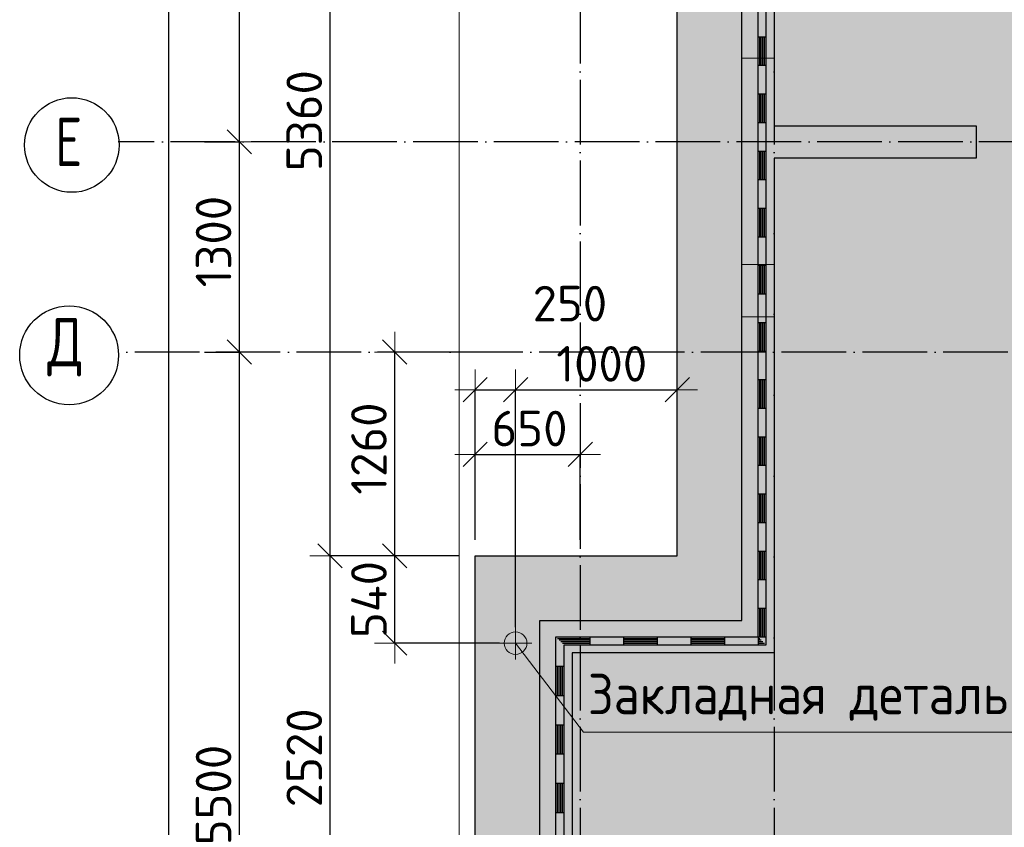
# Model space of a CAD drawing. Header units: millimetres. Extents: x -3483 to 105345, y -283423 to 72284.
# Tile 61 of 155: x -3468 to 2623, y 10962 to 15955. Entities that reach past the tile are written whole.
import ezdxf

# ---------------------------------------------------------------- set-up
doc = ezdxf.new("R2010")
doc.units = ezdxf.units.MM
doc.header["$PDMODE"] = 65
for name, pattern in [('______11', [500, 400, -50, 0, -50]), ('______2', [270, 200, -70]), ('______5', [1100, 800, -100, 100, -100])]:
    doc.linetypes.add(name, pattern=pattern)
for name, color, linetype, lineweight in [('Standard', 7, 'Continuous', 25), ('Закладная деталь_ общее', 7, 'Continuous', 25), ('Размерная линия_ общее', 7, 'Continuous', 13), ('Стена_ общее', 7, 'Continuous', 35), ('Фундамент (1)', 7, 'Continuous', 35), ('Фундамент_ общее', 7, 'Continuous', 35)]:
    doc.layers.add(name, color=color, linetype=linetype, lineweight=lineweight)
doc.layers.add('Осевая линия_ общее', color=7, linetype='______5', lineweight=13, true_color=0xa0a0a0)
doc.styles.add('ISOCPEUR', font='ISOCPEUR')
doc.dimstyles.new('DIMSTYLE_4', dxfattribs={"dimtxt": 220, "dimasz": 250, "dimexe": 0, "dimexo": 0, "dimgap": 110, "dimtad": 2, "dimdec": 0, "dimrnd": 5, "dimzin": 12, "dimdsep": 46, "dimtxsty": 'ISOCPEUR', "dimblk1": 'ALL_ML_STRICH', "dimblk2": 'ALL_ML_STRICH', "dimsah": 1, "dimcen": 0, "dimclrd": 7, "dimclre": 256, "dimclrt": 7, "dimadec": 0, "dimazin": 0, "dimtfac": 1, "dimtdec": 0, "dimtix": 1, "dimtmove": 2, "dimatfit": 3, "dimfxl": 0, "dimtzin": 0, "dimlwd": 0, "dimlwe": -3, "dimarcsym": 0})
doc.dimstyles.new('DIMSTYLE_5', dxfattribs={"dimtxt": 220, "dimasz": 250, "dimexe": 0, "dimexo": 0, "dimgap": 110, "dimtad": 2, "dimdec": 0, "dimrnd": 5, "dimzin": 12, "dimdsep": 46, "dimtxsty": 'ISOCPEUR', "dimblk1": 'ALL_ML_STRICH', "dimblk2": 'ALL_ML_STRICH', "dimsah": 1, "dimcen": 0, "dimclrd": 7, "dimclre": 256, "dimclrt": 7, "dimadec": 0, "dimazin": 0, "dimtfac": 1, "dimtdec": 0, "dimtix": 1, "dimtmove": 2, "dimatfit": 3, "dimfxl": 0, "dimtvp": 1.2, "dimtzin": 0, "dimlwd": 0, "dimlwe": -3, "dimarcsym": 0})

# ---------------------------------------------------------------- blocks, each defined once
blk = doc.blocks.new('ALL_ML_STRICH')
at = {"color": 0, "linetype": 'ByBlock', "lineweight": -2}
for p, q in [((0, -0.5), (0, 0.5)), ((-0.3, -0.3), (0.3, 0.3)), ((-1, 0), (0.5, 0))]:
    blk.add_line(p, q, dxfattribs=at)
blk = doc.blocks.new('*D25')
at = {"layer": 'DEFPOINTS', "color": 7, "linetype": 'Continuous', "lineweight": 13, "transparency": 33554687}
for p in [(-650, 12640), (-1547.4, 10119.9), (-650, 10119.9)]:
    blk.add_point(p, dxfattribs=at)
at = {"layer": 'Размерная линия_ общее', "color": 253, "linetype": 'Continuous', "lineweight": -2, "true_color": 0xa0a0a0, "transparency": 33554687}
for p, q in [((-750, 12640), (-1547.4, 12640)), ((-750, 10119.9), (-1547.4, 10119.9))]:
    blk.add_line(p, q, dxfattribs=at)
at = {"layer": 'Размерная линия_ общее', "color": 7, "linetype": 'Continuous', "lineweight": -2, "transparency": 33554687}
blk.add_line((-1547.4, 10119.9), (-1547.4, 12640), dxfattribs=at)
at = {"layer": 'Размерная линия_ общее', "color": 7, "linetype": 'Continuous', "lineweight": 13, "transparency": 33554687, "xscale": 250, "yscale": 250, "zscale": 250}
for p, rotation in [((-1547.4, 12640), 90), ((-1547.4, 10119.9), 270)]:
    blk.add_blockref('ALL_ML_STRICH', p, dxfattribs=dict(at, rotation=rotation))
at = {"layer": 'Размерная линия_ общее', "color": 7, "linetype": 'Continuous', "lineweight": 13, "transparency": 33554687, "insert": (-1707.4, 11390.9), "char_height": 220, "width": 880, "attachment_point": 5, "rotation": 90, "style": 'ISOCPEUR'}
blk.add_mtext('\\A1;{2520}', dxfattribs=at)
blk = doc.blocks.new('*D26')
at = {"layer": 'DEFPOINTS', "color": 7, "linetype": 'Continuous', "lineweight": 13, "transparency": 33554687}
for p in [(-650, 18000), (-1547.4, 12640), (-650, 12640)]:
    blk.add_point(p, dxfattribs=at)
at = {"layer": 'Размерная линия_ общее', "color": 253, "linetype": 'Continuous', "lineweight": -2, "true_color": 0xa0a0a0, "transparency": 33554687}
for p, q in [((-750, 18000), (-1547.4, 18000)), ((-750, 12640), (-1547.4, 12640))]:
    blk.add_line(p, q, dxfattribs=at)
at = {"layer": 'Размерная линия_ общее', "color": 7, "linetype": 'Continuous', "lineweight": -2, "transparency": 33554687}
blk.add_line((-1547.4, 12640), (-1547.4, 18000), dxfattribs=at)
at = {"layer": 'Размерная линия_ общее', "color": 7, "linetype": 'Continuous', "lineweight": 13, "transparency": 33554687, "xscale": 250, "yscale": 250, "zscale": 250}
for p, rotation in [((-1547.4, 18000), 90), ((-1547.4, 12640), 270)]:
    blk.add_blockref('ALL_ML_STRICH', p, dxfattribs=dict(at, rotation=rotation))
at = {"layer": 'Размерная линия_ общее', "color": 7, "linetype": 'Continuous', "lineweight": 13, "transparency": 33554687, "insert": (-1707.4, 15331), "char_height": 220, "width": 880, "attachment_point": 5, "rotation": 90, "style": 'ISOCPEUR'}
blk.add_mtext('\\A1;{5360}', dxfattribs=at)
blk = doc.blocks.new('*D39')
at = {"layer": 'DEFPOINTS', "color": 7, "linetype": 'Continuous', "lineweight": 13, "transparency": 33554687}
for p in [(-650, 13267.3), (-650, 12640), (0, 12640)]:
    blk.add_point(p, dxfattribs=at)
at = {"layer": 'Размерная линия_ общее', "color": 253, "linetype": 'Continuous', "lineweight": -2, "true_color": 0xa0a0a0, "transparency": 33554687}
for p, q in [((-650, 12740), (-650, 13267.3)), ((0, 12740), (0, 13267.3))]:
    blk.add_line(p, q, dxfattribs=at)
at = {"layer": 'Размерная линия_ общее', "color": 7, "linetype": 'Continuous', "lineweight": -2, "transparency": 33554687}
blk.add_line((-650, 13267.3), (0, 13267.3), dxfattribs=at)
at = {"layer": 'Размерная линия_ общее', "color": 7, "linetype": 'Continuous', "lineweight": 13, "transparency": 33554687, "xscale": 250, "yscale": 250, "zscale": 250, "rotation": 180}
blk.add_blockref('ALL_ML_STRICH', (-650, 13267.3), dxfattribs=at)
at = {"layer": 'Размерная линия_ общее', "color": 7, "linetype": 'Continuous', "lineweight": 13, "transparency": 33554687, "xscale": 250, "yscale": 250, "zscale": 250}
blk.add_blockref('ALL_ML_STRICH', (0, 13267.3), dxfattribs=at)
at = {"layer": 'Размерная линия_ общее', "color": 7, "linetype": 'Continuous', "lineweight": 13, "transparency": 33554687, "insert": (-314, 13427.3), "char_height": 220, "width": 660, "attachment_point": 5, "style": 'ISOCPEUR'}
blk.add_mtext('\\A1;{650}', dxfattribs=at)
blk = doc.blocks.new('*D706')
at = {"layer": 'DEFPOINTS', "color": 7, "linetype": 'Continuous', "lineweight": 13, "transparency": 33554687}
for p in [(-2417.8, 46490), (-2783, 0), (-2544.2, 0)]:
    blk.add_point(p, dxfattribs=at)
at = {"layer": 'Размерная линия_ общее', "color": 253, "linetype": 'Continuous', "lineweight": -2, "true_color": 0xa0a0a0, "transparency": 33554687}
for p, q in [((-2437.8, 46490), (-2544.2, 46490)), ((-2763, 0), (-2544.2, 0))]:
    blk.add_line(p, q, dxfattribs=at)
at = {"layer": 'Размерная линия_ общее', "color": 7, "linetype": 'Continuous', "lineweight": -2, "transparency": 33554687}
blk.add_line((-2544.2, 0), (-2544.2, 46490), dxfattribs=at)
at = {"layer": 'Размерная линия_ общее', "color": 7, "linetype": 'Continuous', "lineweight": 13, "transparency": 33554687, "xscale": 250, "yscale": 250, "zscale": 250}
for p, rotation in [((-2544.2, 46490), 90), ((-2544.2, 0), 270)]:
    blk.add_blockref('ALL_ML_STRICH', p, dxfattribs=dict(at, rotation=rotation))
at = {"layer": 'Размерная линия_ общее', "color": 7, "linetype": 'Continuous', "lineweight": 13, "transparency": 33554687, "insert": (-2704.2, 23234), "char_height": 220, "width": 1100, "attachment_point": 5, "rotation": 90, "style": 'ISOCPEUR'}
blk.add_mtext('\\A1;{46490}', dxfattribs=at)
blk = doc.blocks.new('*D710')
at = {"layer": 'DEFPOINTS', "color": 7, "linetype": 'Continuous', "lineweight": 13, "transparency": 33554687}
for p in [(-2423.8, 13900), (-2423.8, 8400), (-2108.6, 8400)]:
    blk.add_point(p, dxfattribs=at)
at = {"layer": 'Размерная линия_ общее', "color": 253, "linetype": 'Continuous', "lineweight": -2, "true_color": 0xa0a0a0, "transparency": 33554687}
for p, q in [((-2323.8, 13900), (-2108.6, 13900)), ((-2323.8, 8400), (-2108.6, 8400))]:
    blk.add_line(p, q, dxfattribs=at)
at = {"layer": 'Размерная линия_ общее', "color": 7, "linetype": 'Continuous', "lineweight": -2, "transparency": 33554687}
blk.add_line((-2108.6, 8400), (-2108.6, 13900), dxfattribs=at)
at = {"layer": 'Размерная линия_ общее', "color": 7, "linetype": 'Continuous', "lineweight": 13, "transparency": 33554687, "xscale": 250, "yscale": 250, "zscale": 250}
for p, rotation in [((-2108.6, 13900), 90), ((-2108.6, 8400), 270)]:
    blk.add_blockref('ALL_ML_STRICH', p, dxfattribs=dict(at, rotation=rotation))
at = {"layer": 'Размерная линия_ общее', "color": 7, "linetype": 'Continuous', "lineweight": 13, "transparency": 33554687, "insert": (-2268.6, 11161), "char_height": 220, "width": 880, "attachment_point": 5, "rotation": 90, "style": 'ISOCPEUR'}
blk.add_mtext('\\A1;{5500}', dxfattribs=at)
blk = doc.blocks.new('*D711')
at = {"layer": 'DEFPOINTS', "color": 7, "linetype": 'Continuous', "lineweight": 13, "transparency": 33554687}
for p in [(-2423.8, 15200), (-2423.8, 13900), (-2108.6, 13900)]:
    blk.add_point(p, dxfattribs=at)
at = {"layer": 'Размерная линия_ общее', "color": 253, "linetype": 'Continuous', "lineweight": -2, "true_color": 0xa0a0a0, "transparency": 33554687}
for p, q in [((-2323.8, 15200), (-2108.6, 15200)), ((-2323.8, 13900), (-2108.6, 13900))]:
    blk.add_line(p, q, dxfattribs=at)
at = {"layer": 'Размерная линия_ общее', "color": 7, "linetype": 'Continuous', "lineweight": -2, "transparency": 33554687}
blk.add_line((-2108.6, 13900), (-2108.6, 15200), dxfattribs=at)
at = {"layer": 'Размерная линия_ общее', "color": 7, "linetype": 'Continuous', "lineweight": 13, "transparency": 33554687, "xscale": 250, "yscale": 250, "zscale": 250}
for p, rotation in [((-2108.6, 15200), 90), ((-2108.6, 13900), 270)]:
    blk.add_blockref('ALL_ML_STRICH', p, dxfattribs=dict(at, rotation=rotation))
at = {"layer": 'Размерная линия_ общее', "color": 7, "linetype": 'Continuous', "lineweight": 13, "transparency": 33554687, "insert": (-2268.6, 14583), "char_height": 220, "width": 880, "attachment_point": 5, "rotation": 90, "style": 'ISOCPEUR'}
blk.add_mtext('\\A1;{1300}', dxfattribs=at)
blk = doc.blocks.new('*D712')
at = {"layer": 'DEFPOINTS', "color": 7, "linetype": 'Continuous', "lineweight": 13, "transparency": 33554687}
for p in [(-2423.8, 18500), (-2423.8, 15200), (-2108.6, 15200)]:
    blk.add_point(p, dxfattribs=at)
at = {"layer": 'Размерная линия_ общее', "color": 253, "linetype": 'Continuous', "lineweight": -2, "true_color": 0xa0a0a0, "transparency": 33554687}
for p, q in [((-2323.8, 18500), (-2108.6, 18500)), ((-2323.8, 15200), (-2108.6, 15200))]:
    blk.add_line(p, q, dxfattribs=at)
at = {"layer": 'Размерная линия_ общее', "color": 7, "linetype": 'Continuous', "lineweight": -2, "transparency": 33554687}
blk.add_line((-2108.6, 15200), (-2108.6, 18500), dxfattribs=at)
at = {"layer": 'Размерная линия_ общее', "color": 7, "linetype": 'Continuous', "lineweight": 13, "transparency": 33554687, "xscale": 250, "yscale": 250, "zscale": 250}
for p, rotation in [((-2108.6, 18500), 90), ((-2108.6, 15200), 270)]:
    blk.add_blockref('ALL_ML_STRICH', p, dxfattribs=dict(at, rotation=rotation))
at = {"layer": 'Размерная линия_ общее', "color": 7, "linetype": 'Continuous', "lineweight": 13, "transparency": 33554687, "insert": (-2268.6, 16861), "char_height": 220, "width": 880, "attachment_point": 5, "rotation": 90, "style": 'ISOCPEUR'}
blk.add_mtext('\\A1;{3300}', dxfattribs=at)
blk = doc.blocks.new('*D799')
at = {"layer": 'DEFPOINTS', "color": 7, "linetype": 'Continuous', "lineweight": 13, "transparency": 33554687}
for p in [(-650, 12640), (-1147.4, 12100), (-400, 12100)]:
    blk.add_point(p, dxfattribs=at)
at = {"layer": 'Размерная линия_ общее', "color": 253, "linetype": 'Continuous', "lineweight": -2, "true_color": 0xa0a0a0, "transparency": 33554687}
for p, q in [((-750, 12640), (-1147.4, 12640)), ((-500, 12100), (-1147.4, 12100))]:
    blk.add_line(p, q, dxfattribs=at)
at = {"layer": 'Размерная линия_ общее', "color": 7, "linetype": 'Continuous', "lineweight": -2, "transparency": 33554687}
blk.add_line((-1147.4, 12100), (-1147.4, 12640), dxfattribs=at)
at = {"layer": 'Размерная линия_ общее', "color": 7, "linetype": 'Continuous', "lineweight": 13, "transparency": 33554687, "xscale": 250, "yscale": 250, "zscale": 250}
for p, rotation in [((-1147.4, 12640), 90), ((-1147.4, 12100), 270)]:
    blk.add_blockref('ALL_ML_STRICH', p, dxfattribs=dict(at, rotation=rotation))
at = {"layer": 'Размерная линия_ общее', "color": 7, "linetype": 'Continuous', "lineweight": 13, "transparency": 33554687, "insert": (-1307.4, 12370), "char_height": 220, "width": 660, "attachment_point": 5, "rotation": 90, "style": 'ISOCPEUR'}
blk.add_mtext('\\A1;{540}', dxfattribs=at)
blk = doc.blocks.new('*D800')
at = {"layer": 'DEFPOINTS', "color": 7, "linetype": 'Continuous', "lineweight": 13, "transparency": 33554687}
for p in [(-557.6, 13900), (-1147.4, 12640), (-650, 12640)]:
    blk.add_point(p, dxfattribs=at)
at = {"layer": 'Размерная линия_ общее', "color": 253, "linetype": 'Continuous', "lineweight": -2, "true_color": 0xa0a0a0, "transparency": 33554687}
for p, q in [((-657.6, 13900), (-1147.4, 13900)), ((-750, 12640), (-1147.4, 12640))]:
    blk.add_line(p, q, dxfattribs=at)
at = {"layer": 'Размерная линия_ общее', "color": 7, "linetype": 'Continuous', "lineweight": -2, "transparency": 33554687}
blk.add_line((-1147.4, 12640), (-1147.4, 13900), dxfattribs=at)
at = {"layer": 'Размерная линия_ общее', "color": 7, "linetype": 'Continuous', "lineweight": 13, "transparency": 33554687, "xscale": 250, "yscale": 250, "zscale": 250}
for p, rotation in [((-1147.4, 13900), 90), ((-1147.4, 12640), 270)]:
    blk.add_blockref('ALL_ML_STRICH', p, dxfattribs=dict(at, rotation=rotation))
at = {"layer": 'Размерная линия_ общее', "color": 7, "linetype": 'Continuous', "lineweight": 13, "transparency": 33554687, "insert": (-1307.4, 13303), "char_height": 220, "width": 880, "attachment_point": 5, "rotation": 90, "style": 'ISOCPEUR'}
blk.add_mtext('\\A1;{1260}', dxfattribs=at)
blk = doc.blocks.new('*D801')
at = {"layer": 'DEFPOINTS', "color": 7, "linetype": 'Continuous', "lineweight": 13, "transparency": 33554687}
for p in [(-650, 13667.3), (-650, 12640), (-400, 12100)]:
    blk.add_point(p, dxfattribs=at)
at = {"layer": 'Размерная линия_ общее', "color": 253, "linetype": 'Continuous', "lineweight": -2, "true_color": 0xa0a0a0, "transparency": 33554687}
for p, q in [((-650, 12740), (-650, 13667.3)), ((-400, 12200), (-400, 13667.3))]:
    blk.add_line(p, q, dxfattribs=at)
at = {"layer": 'Размерная линия_ общее', "color": 7, "linetype": 'Continuous', "lineweight": -2, "transparency": 33554687}
blk.add_line((-650, 13667.3), (-400, 13667.3), dxfattribs=at)
at = {"layer": 'Размерная линия_ общее', "color": 7, "linetype": 'Continuous', "lineweight": 13, "transparency": 33554687, "xscale": 250, "yscale": 250, "zscale": 250, "rotation": 180}
blk.add_blockref('ALL_ML_STRICH', (-650, 13667.3), dxfattribs=at)
at = {"layer": 'Размерная линия_ общее', "color": 7, "linetype": 'Continuous', "lineweight": 13, "transparency": 33554687, "xscale": 250, "yscale": 250, "zscale": 250}
blk.add_blockref('ALL_ML_STRICH', (-400, 13667.3), dxfattribs=at)
at = {"layer": 'Размерная линия_ общее', "color": 7, "linetype": 'Continuous', "lineweight": 13, "transparency": 33554687, "insert": (-64, 14199.8), "char_height": 220, "width": 660, "attachment_point": 5, "style": 'ISOCPEUR'}
blk.add_mtext('\\A1;{250}', dxfattribs=at)
blk = doc.blocks.new('*D802')
at = {"layer": 'DEFPOINTS', "color": 7, "linetype": 'Continuous', "lineweight": 13, "transparency": 33554687}
for p in [(-400, 13667.3), (600, 12640), (-400, 12100)]:
    blk.add_point(p, dxfattribs=at)
at = {"layer": 'Размерная линия_ общее', "color": 253, "linetype": 'Continuous', "lineweight": -2, "true_color": 0xa0a0a0, "transparency": 33554687}
for p, q in [((-400, 12200), (-400, 13667.3)), ((600, 12740), (600, 13667.3))]:
    blk.add_line(p, q, dxfattribs=at)
at = {"layer": 'Размерная линия_ общее', "color": 7, "linetype": 'Continuous', "lineweight": -2, "transparency": 33554687}
blk.add_line((-400, 13667.3), (600, 13667.3), dxfattribs=at)
at = {"layer": 'Размерная линия_ общее', "color": 7, "linetype": 'Continuous', "lineweight": 13, "transparency": 33554687, "xscale": 250, "yscale": 250, "zscale": 250, "rotation": 180}
blk.add_blockref('ALL_ML_STRICH', (-400, 13667.3), dxfattribs=at)
at = {"layer": 'Размерная линия_ общее', "color": 7, "linetype": 'Continuous', "lineweight": 13, "transparency": 33554687, "xscale": 250, "yscale": 250, "zscale": 250}
blk.add_blockref('ALL_ML_STRICH', (600, 13667.3), dxfattribs=at)
at = {"layer": 'Размерная линия_ общее', "color": 7, "linetype": 'Continuous', "lineweight": 13, "transparency": 33554687, "insert": (133, 13827.3), "char_height": 220, "width": 880, "attachment_point": 5, "style": 'ISOCPEUR'}
blk.add_mtext('\\A1;{1000}', dxfattribs=at)
blk = doc.blocks.new('ЭЛЕМЕНТ_УЗОРА_5')
at = {"layer": 'Standard', "color": 7, "linetype": 'Continuous', "lineweight": 25, "transparency": 33554687}
for p, q in [((1100, 15673.3), (1100, 16026.7)), ((1150, 15673.3), (1150, 16026.7)), ((1100, 15850), (1150, 15850)), ((1110, 15673.3), (1110, 15850)), ((1120, 15673.3), (1120, 15850)), ((1130, 15673.3), (1130, 15850)), ((1140, 15673.3), (1140, 15850)), ((1100, 15320), (1100, 15673.3)), ((1100, 15673.3), (1150, 15673.3)), ((1100, 15673.3), (1150, 15673.3)), ((1150, 15320), (1150, 15673.3)), ((1100, 15496.7), (1150, 15496.7)), ((1110, 15320), (1110, 15496.7)), ((1120, 15320), (1120, 15496.7)), ((1130, 15320), (1130, 15496.7)), ((1140, 15320), (1140, 15496.7)), ((1100, 14966.7), (1100, 15320)), ((1100, 15320), (1150, 15320)), ((1100, 15320), (1150, 15320)), ((1150, 14966.7), (1150, 15320)), ((1100, 15143.3), (1150, 15143.3)), ((1110, 14966.7), (1110, 15143.3)), ((1120, 14966.7), (1120, 15143.3)), ((1130, 14966.7), (1130, 15143.3)), ((1140, 14966.7), (1140, 15143.3)), ((1100, 14613.3), (1100, 14966.7)), ((1100, 14966.7), (1150, 14966.7)), ((1100, 14966.7), (1150, 14966.7)), ((1150, 14613.3), (1150, 14966.7)), ((1100, 14790), (1150, 14790)), ((1110, 14613.3), (1110, 14790)), ((1120, 14613.3), (1120, 14790)), ((1130, 14613.3), (1130, 14790)), ((1140, 14613.3), (1140, 14790)), ((1100, 14260), (1100, 14613.3)), ((1100, 14613.3), (1150, 14613.3)), ((1100, 14613.3), (1150, 14613.3)), ((1150, 14260), (1150, 14613.3)), ((1100, 14436.7), (1150, 14436.7)), ((1110, 14260), (1110, 14436.7)), ((1120, 14260), (1120, 14436.7)), ((1130, 14260), (1130, 14436.7)), ((1140, 14260), (1140, 14436.7)), ((1100, 13906.7), (1100, 14260)), ((1100, 14260), (1150, 14260)), ((1100, 14260), (1150, 14260)), ((1150, 13906.7), (1150, 14260)), ((1100, 14083.3), (1150, 14083.3)), ((1110, 13906.7), (1110, 14083.3)), ((1120, 13906.7), (1120, 14083.3)), ((1130, 13906.7), (1130, 14083.3)), ((1140, 13906.7), (1140, 14083.3)), ((1100, 13553.3), (1100, 13906.7)), ((1100, 13906.7), (1150, 13906.7)), ((1100, 13906.7), (1150, 13906.7)), ((1150, 13553.3), (1150, 13906.7)), ((1100, 13730), (1150, 13730)), ((1110, 13553.3), (1110, 13730)), ((1120, 13553.3), (1120, 13730)), ((1130, 13553.3), (1130, 13730)), ((1140, 13553.3), (1140, 13730)), ((1100, 13200), (1100, 13553.3)), ((1100, 13553.3), (1150, 13553.3)), ((1100, 13553.3), (1150, 13553.3)), ((1150, 13200), (1150, 13553.3)), ((1100, 13376.7), (1150, 13376.7)), ((1110, 13200), (1110, 13376.7)), ((1120, 13200), (1120, 13376.7)), ((1130, 13200), (1130, 13376.7)), ((1140, 13200), (1140, 13376.7)), ((1100, 12846.7), (1100, 13200)), ((1100, 13200), (1150, 13200)), ((1100, 13200), (1150, 13200)), ((1150, 12846.7), (1150, 13200)), ((1100, 13023.3), (1150, 13023.3)), ((1110, 12846.7), (1110, 13023.3)), ((1120, 12846.7), (1120, 13023.3)), ((1130, 12846.7), (1130, 13023.3)), ((1140, 12846.7), (1140, 13023.3)), ((1100, 12493.3), (1100, 12846.7)), ((1100, 12846.7), (1150, 12846.7)), ((1100, 12846.7), (1150, 12846.7)), ((1150, 12493.3), (1150, 12846.7)), ((1100, 12670), (1150, 12670)), ((1110, 12493.3), (1110, 12670)), ((1120, 12493.3), (1120, 12670)), ((1130, 12493.3), (1130, 12670)), ((1140, 12493.3), (1140, 12670)), ((1100, 12493.3), (1150, 12493.3)), ((1100, 12493.3), (1150, 12493.3)), ((1150, 12140), (1150, 12493.3)), ((1100, 12316.7), (1150, 12316.7)), ((1110, 12140), (1110, 12316.7)), ((1120, 12140), (1120, 12316.7)), ((1130, 12140), (1130, 12316.7)), ((1140, 12140), (1140, 12316.7)), ((-150, 11777.4), (-150, 12140)), ((-150, 12140), (-150, 12140)), ((-150, 12140), (-150, 12140)), ((-150, 12140), (-150, 12140)), ((-150, 12140), (-150, 12140)), ((-150, 12140), (266.7, 12140)), ((-150, 12140), (-150, 12140)), ((-150, 12140), (-150, 12140)), ((-140, 12130), (58.3, 12130)), ((58.3, 12140), (58.3, 12090)), ((266.7, 12140), (683.3, 12140)), ((266.7, 12140), (266.7, 12090)), ((266.7, 12140), (266.7, 12090)), ((266.7, 12130), (475, 12130)), ((475, 12140), (475, 12090)), ((683.3, 12140), (1100, 12140)), ((683.3, 12140), (683.3, 12090)), ((683.3, 12140), (683.3, 12090)), ((683.3, 12130), (891.7, 12130)), ((891.7, 12140), (891.7, 12090)), ((1100, 12140), (1100, 12140)), ((1100, 12140), (1100, 12090)), ((1100, 12140), (1100, 12090)), ((1100, 12130), (1110, 12130)), ((1150, 12090), (1150, 12140)), ((-130, 12120), (58.3, 12120)), ((-120, 12110), (58.3, 12110)), ((-110, 12100), (58.3, 12100)), ((-100, 11777.4), (-100, 12090)), ((-100, 12090), (266.7, 12090)), ((266.7, 12120), (475, 12120)), ((266.7, 12110), (475, 12110)), ((266.7, 12100), (475, 12100)), ((266.7, 12090), (683.3, 12090)), ((683.3, 12120), (891.7, 12120)), ((683.3, 12110), (891.7, 12110)), ((683.3, 12100), (891.7, 12100)), ((683.3, 12090), (1100, 12090)), ((1100, 12120), (1120, 12120)), ((1100, 12110), (1130, 12110)), ((1100, 12100), (1140, 12100)), ((1100, 12090), (1150, 12090)), ((-150, 11958.7), (-100, 11958.7)), ((-140, 11777.4), (-140, 11958.7)), ((-130, 11777.4), (-130, 11958.7)), ((-120, 11777.4), (-120, 11958.7)), ((-110, 11777.4), (-110, 11958.7)), ((-150, 11414.8), (-150, 11777.4)), ((-150, 11777.4), (-100, 11777.4)), ((-150, 11777.4), (-100, 11777.4)), ((-100, 11414.8), (-100, 11777.4)), ((-150, 11596.1), (-100, 11596.1)), ((-140, 11414.8), (-140, 11596.1)), ((-130, 11414.8), (-130, 11596.1)), ((-120, 11414.8), (-120, 11596.1)), ((-110, 11414.8), (-110, 11596.1)), ((-150, 11052.2), (-150, 11414.8)), ((-150, 11414.8), (-100, 11414.8)), ((-150, 11414.8), (-100, 11414.8)), ((-100, 11052.2), (-100, 11414.8)), ((-150, 11233.5), (-100, 11233.5)), ((-140, 11052.2), (-140, 11233.5)), ((-130, 11052.2), (-130, 11233.5)), ((-120, 11052.2), (-120, 11233.5)), ((-110, 11052.2), (-110, 11233.5)), ((-150, 10689.6), (-150, 11052.2)), ((-150, 11052.2), (-100, 11052.2)), ((-150, 11052.2), (-100, 11052.2)), ((-100, 10689.6), (-100, 11052.2))]:
    blk.add_line(p, q, dxfattribs=at)
for points in [[(1100, 12140), (1100, 12140), (1100, 12493.3)], [(1100, 12140), (1100, 12140), (1150, 12140)], [(1100, 12140), (1100, 12140), (1150, 12140)]]:
    blk.add_lwpolyline(points, dxfattribs=at)

msp = doc.modelspace()

# ---------------------------------------------------------------- hatches: boundary and pattern name
at = {"layer": 'Фундамент (1)', "linetype": 'Continuous', "lineweight": 13, "true_color": 0xc7c7c7, "transparency": 33554687}
h = msp.add_hatch(color=9, dxfattribs=at)
h.paths.add_polyline_path([(14500, 40050), (14500, 46590), (600, 46590), (600, 43340), (-650, 43340), (-650, 38420), (600, 38420), (600, 32820), (-650, 32820), (-650, 27900), (600, 27900), (600, 22300), (-650, 22300), (-650, 18000), (600, 18000), (600, 12640), (-650, 12640), (-650, 10119.9), (2567.4, 6902.4), (3451.3, 7786.3), (7715.2, 3522.4), (6831.3, 2638.6), (10119.9, -650), (12590, -650), (12590, 600), (17950, 600), (17950, -650), (22250, -650), (22250, 600), (25150, 600), (25150, 14500), (22052, 14500), (21015.9, 15536.2), (22316.9, 16837.3), (16695.4, 22458.8), (15394.4, 21157.7), (14500, 22052), (14500, 31190), (16340, 31190), (16340, 40050)])
h.paths.add_polyline_path([(16320.7, 19807.1), (16744.9, 20231.4), (17169.2, 19807.1), (16744.9, 19382.8)], flags=16)
h.paths.add_polyline_path([(6480, 35420), (6480, 34820), (5880, 34820), (5880, 35420)], flags=16)
h.paths.add_polyline_path([(6100, 14400), (6100, 15000), (6700, 15000), (6700, 14400)], flags=16)

# ---------------------------------------------------------------- linework, layer by layer
at = {"layer": 'Standard', "color": 7, "linetype": 'Continuous', "lineweight": 13, "transparency": 33554687}
for points in [[(-750, -750), (25250, -750), (25250, 46690), (-750, 46690), (-750, -750)], [(-400, 12100), (20.8, 11549.2), (3540.8, 11549.2)]]:
    msp.add_lwpolyline(points, dxfattribs=at)
at = {"layer": 'Закладная деталь_ общее', "color": 7, "linetype": 'Continuous', "lineweight": 13, "transparency": 33554687}
for p, q in [((-400, 12000), (-400, 12200)), ((-300, 12100), (-500, 12100))]:
    msp.add_line(p, q, dxfattribs=at)
msp.add_circle((-400, 12100), 70, dxfattribs=at)
at = {"layer": 'Осевая линия_ общее', "color": 253, "linetype": '______11', "lineweight": -3, "true_color": 0xa0a0a0, "transparency": 33554687}
for p, q in [((0, 46590), (0, -2827.9)), ((1200, 46590), (1200, -2827.9)), ((22370, 15200), (-2857.8, 15200)), ((25150, 13900), (-2857.8, 13900))]:
    msp.add_line(p, q, dxfattribs=at)
at = {"layer": 'Осевая линия_ общее', "color": 7, "linetype": 'Continuous', "lineweight": -3, "transparency": 33554687}
for centre, radius in [((-3145.4, 15180.5), 292.4), ((-3162, 13880.5), 305.8)]:
    msp.add_circle(centre, radius, dxfattribs=at)
at = {"layer": 'Стена_ общее', "color": 7, "linetype": 'Continuous', "lineweight": 25, "transparency": 33554687}
for p, q in [((1200, 18600), (1200, 15300)), ((1200, 18600), (1200, 15300)), ((1000, 12240), (1000, 18400)), ((1000, 12240), (1000, 18400)), ((1200, 15300), (2450, 15300)), ((1200, 15300), (2450, 15300)), ((2450, 15300), (2450, 15100)), ((2450, 15300), (2450, 15100)), ((1200, 15100), (1200, 12240)), ((2450, 15100), (1200, 15100)), ((1200, 15100), (1200, 12240)), ((2450, 15100), (1200, 15100)), ((-250, 10285.5), (-250, 12240)), ((-250, 12240), (-50, 12240)), ((-250, 10285.5), (-250, 12240)), ((-250, 12240), (-50, 12240)), ((-50, 12240), (1000, 12240)), ((-50, 12240), (1000, 12240)), ((1200, 12240), (1200, 12040)), ((1200, 12240), (1200, 12040)), ((-50, 12040), (-50, 10368.4)), ((1200, 12040), (-50, 12040)), ((-50, 12040), (-50, 10368.4)), ((1200, 12040), (-50, 12040))]:
    msp.add_line(p, q, dxfattribs=at)
at = {"layer": 'Стена_ общее', "color": 253, "linetype": '______2', "lineweight": 18, "true_color": 0xababab, "transparency": 33554687}
for p, q in [((1000, 15717.5), (1000, 14442.5)), ((1000, 15717.5), (1200, 15717.5)), ((1000, 15717.5), (1000, 14442.5)), ((1000, 15717.5), (1200, 15717.5)), ((1200, 14442.5), (1000, 14442.5)), ((1200, 14442.5), (1000, 14442.5)), ((1000, 14117.5), (1200, 14117.5)), ((1000, 14117.5), (1200, 14117.5))]:
    msp.add_line(p, q, dxfattribs=at)
at = {"layer": 'Фундамент_ общее', "color": 7, "lineweight": 25, "transparency": 33554687}
for p, q in [((600, 12640), (600, 18000)), ((-650, 10119.9), (-650, 12640)), ((-650, 12640), (600, 12640))]:
    msp.add_line(p, q, dxfattribs=at)
at = {"layer": 'Фундамент_ общее', "color": 7, "linetype": 'Continuous', "lineweight": 25, "transparency": 33554687}
for p, q in [((600, 12640), (600, 18000)), ((-650, 10119.9), (-650, 12640)), ((-650, 12640), (600, 12640))]:
    msp.add_line(p, q, dxfattribs=at)

# ---------------------------------------------------------------- block references
at = {"layer": 'Standard', "color": 7, "linetype": 'Continuous', "lineweight": 25, "transparency": 33554687}
msp.add_blockref('ЭЛЕМЕНТ_УЗОРА_5', (0, 0), dxfattribs=at)

# ---------------------------------------------------------------- texts
at = {"layer": 'Standard', "color": 7, "linetype": 'Continuous', "lineweight": 13, "transparency": 33554687, "insert": (1725.4, 11765.8), "char_height": 250, "width": 3519.776, "attachment_point": 5, "style": 'ISOCPEUR'}
msp.add_mtext('\\A1;{\\fISOCPEUR|i0|b0;\\H250.000000;\\W0.909091;\\C7;Закладная деталь Зд-1}\\P', dxfattribs=at)
at = {"layer": 'Осевая линия_ общее', "color": 7, "linetype": 'Continuous', "lineweight": -3, "transparency": 33554687, "char_height": 300, "attachment_point": 7, "style": 'ISOCPEUR'}
for s, insert, width in [('\\W0.78;Е', (-3250.4, 15050), 326.407), ('\\W0.82;Д', (-3297, 13750), 392.646)]:
    msp.add_mtext(s, dxfattribs=dict(at, insert=insert, width=width))

# ---------------------------------------------------------------- dimensions: what is measured, and where the dimension line sits
at = {"layer": 'Размерная линия_ общее', "color": 7, "linetype": 'Continuous', "lineweight": 13, "transparency": 33554687}
for base, p1, p2, dimstyle, picture, middle in [((-2544.2, 46490), (-2763, 0), (-2437.8, 46490), 'DIMSTYLE_4', '*D706', (-2704.2, 23234)), ((-2108.6, 18500), (-2323.8, 15200), (-2323.8, 18500), 'DIMSTYLE_4', '*D712', (-2268.6, 16861)), ((-1547.4, 18000), (-750, 12640), (-750, 18000), 'DIMSTYLE_4', '*D26', (-1707.4, 15331)), ((-2108.6, 15200), (-2323.8, 13900), (-2323.8, 15200), 'DIMSTYLE_4', '*D711', (-2268.6, 14583)), ((-2108.6, 13900), (-2323.8, 8400), (-2323.8, 13900), 'DIMSTYLE_4', '*D710', (-2268.6, 11161)), ((-1147.4, 13900), (-750, 12640), (-657.6, 13900), 'DIMSTYLE_4', '*D800', (-1307.4, 13303)), ((-1547.4, 12640), (-750, 10119.9), (-750, 12640), 'DIMSTYLE_4', '*D25', (-1707.4, 11390.9)), ((-1147.4, 12640), (-500, 12100), (-750, 12640), 'DIMSTYLE_5', '*D799', (-1307.4, 12370))]:
    dim = msp.add_linear_dim(base=base, p1=p1, p2=p2, angle=90, dimstyle=dimstyle, override={"dimpost": '<>', "dimclrd": 7, "dimclre": 253, "dimclrt": 7, "dimlwd": 0, "dimlwe": 65533}, dxfattribs=at)
    dim.commit()
    dim.dimension.update_dxf_attribs({"geometry": picture, "text_midpoint": middle, "dimtype": 160})
for base, p1, p2, dimstyle, picture, middle in [((-400, 13667.3), (-650, 12740), (-400, 12200), 'DIMSTYLE_5', '*D801', (-64, 14199.8)), ((600, 13667.3), (-400, 12200), (600, 12740), 'DIMSTYLE_4', '*D802', (133, 13827.3)), ((0, 13267.3), (-650, 12740), (0, 12740), 'DIMSTYLE_4', '*D39', (-314, 13427.3))]:
    dim = msp.add_linear_dim(base=base, p1=p1, p2=p2, dimstyle=dimstyle, override={"dimpost": '<>', "dimclrd": 7, "dimclre": 253, "dimclrt": 7, "dimlwd": 0, "dimlwe": 65533}, dxfattribs=at)
    dim.commit()
    dim.dimension.update_dxf_attribs({"geometry": picture, "text_midpoint": middle, "dimtype": 160})

doc.saveas('drawing.dxf')
